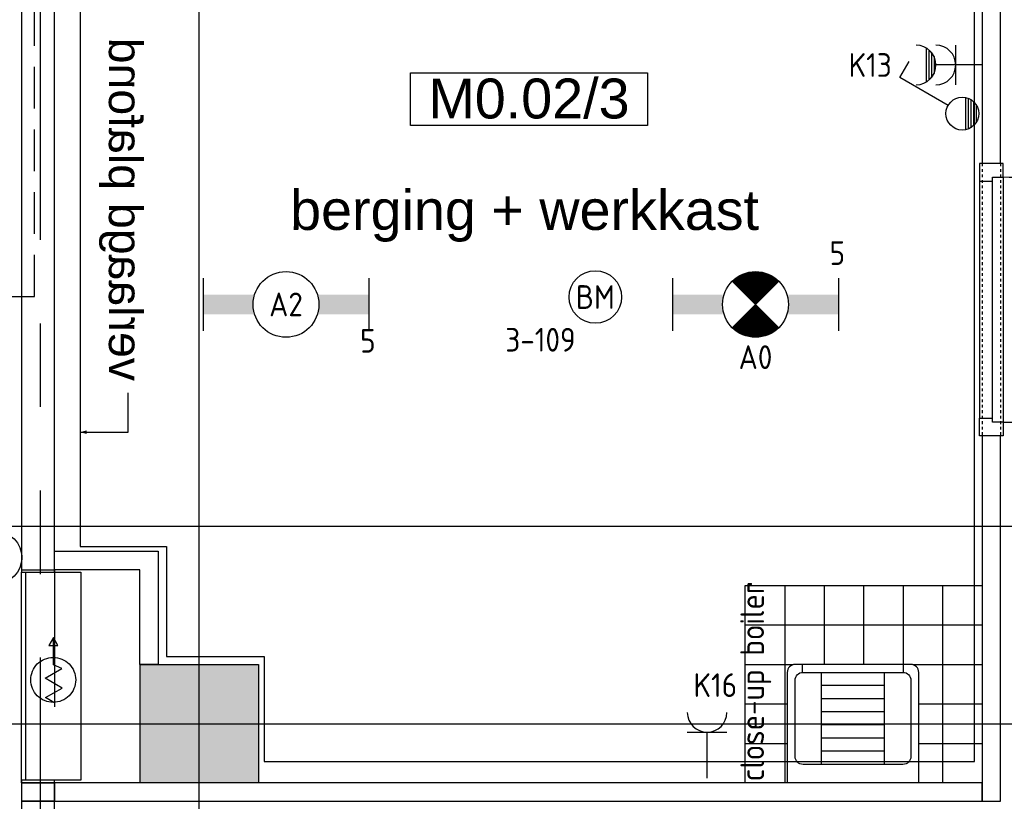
# Model space of a CAD drawing. Header units: millimetres. Extents: x -38031 to 110605, y -22066 to 88711.
# Tile 35 of 150: x 27427 to 31170, y 14005 to 16975. Entities that reach past the tile are written whole.
import ezdxf
from ezdxf.enums import TextEntityAlignment as Align

# ---------------------------------------------------------------- set-up
doc = ezdxf.new("R2010")
doc.units = ezdxf.units.MM
doc.header["$LTSCALE"] = 50
doc.set_wipeout_variables(frame=1)
for name, pattern in [('HIDDEN2', [4.7625, 3.175, -1.5875]), ('PHANTOM', [63.5, 31.75, -6.35, 6.35, -6.35, 6.35, -6.35]), ('STYLE_01', [0.41664, 0.20828, -0.20836]), ('STYLE_06', [1.04164, 0.625, -0.20828, 0.06943, -0.13893])]:
    doc.linetypes.add(name, pattern=pattern)
for name, color, linetype in [('AB$1A---_ATTRIB035', 8, 'Continuous'), ('AB$1A---_ATTRIB100', 8, 'Continuous'), ('AL$1A---_ALGEMEEN', 8, 'Continuous'), ('AM$1A---_ARCERING', 8, 'Continuous'), ('AT$1A---_TEKST100', 8, 'Continuous'), ('Bouwkundig', 8, 'Continuous'), ('EB6511--_ATTRIB', 2, 'Continuous'), ('EL6222--', 3, 'Continuous'), ('EL6311--', 3, 'Continuous'), ('EL6311--nv', 3, 'Continuous'), ('EL6511--', 3, 'Continuous'), ('Kastenscheiding', 4, 'PHANTOM'), ('LICHT_TEXT018', 1, 'Continuous'), ('stramien', 1, 'Continuous'), ('versterkte strook', 7, 'Continuous')]:
    doc.layers.add(name, color=color, linetype=linetype)
doc.styles.add('Arial', font='ARIAL.TTF')
doc.styles.add('BURO-018', font='iso.shx', dxfattribs={"height": 90})
doc.styles.add('NORATT', font='isocp.shx')
doc.styles.get("Standard").update_dxf_attribs({"font": 'iso.shx'})

# ---------------------------------------------------------------- blocks, each defined once
blk = doc.blocks.new('111304')
at = {"color": 0, "linetype": 'Continuous'}
for p, q in [((-1.5, 4.5), (1.5, 4.5)), ((0, 1), (0, 4.5))]:
    blk.add_line(p, q, dxfattribs=at)
blk.add_arc((0, 6), 1.5, 180, 0, dxfattribs=at)
at = {"color": 0, "linetype": 'Continuous', "style": 'BURO-018'}
for tag, p in [('E_GKAST', (0, 11.5)), ('E_GROEP', (0, 8.5)), ('E_SGROEP', (4.5, 8.5))]:
    blk.add_attdef(tag, text='', height=1.8, dxfattribs=at).set_placement(p, align=Align.MIDDLE)
at = {"color": 0, "linetype": 'Continuous', "style": 'BURO-018', "flags": 1}
for tag, p in [('E_VERMCODE', (13, 8.5)), ('E_MATCODE', (0, 0))]:
    blk.add_attdef(tag, text='', height=1.8, dxfattribs=at).set_placement(p, align=Align.MIDDLE)
blk = doc.blocks.new('E00123')
at = {"color": 0, "linetype": 'Continuous'}
blk.add_circle((0, 0), 2, dxfattribs=at)
at = {"color": 0, "linetype": 'Continuous', "style": 'BURO-018'}
for tag, p in [('E_TEXT1', (0, 4.5)), ('E_TEXT2', (0, 0))]:
    blk.add_attdef(tag, text='', height=1.8, dxfattribs=at).set_placement(p, align=Align.MIDDLE)
at = {"color": 0, "linetype": 'Continuous', "style": 'BURO-018', "flags": 1}
blk.add_attdef('E_MATCODE', (0, 0), '', height=1.8, dxfattribs=at)
blk = doc.blocks.new('1114A1WD')
at = {"color": 0, "linetype": 'Continuous'}
for p, q in [((1.225, 2), (-1.225, 2)), ((1.166, 1.8), (-1.166, 1.8)), ((1.068, 1.6), (-1.068, 1.6)), ((0.917, 1.4), (-0.917, 1.4)), ((0.678, 1.2), (-0.678, 1.2))]:
    blk.add_line(p, q, dxfattribs=at)
blk = doc.blocks.new('1114A1-WD3')
at = {"color": 0, "linetype": 'Continuous'}
for p, q in [((0.625, 3.333), (2.742, 7)), ((2.742, 7), (3.955, 6.3))]:
    blk.add_line(p, q, dxfattribs=at)
blk.add_circle((0, 2.25), 1.25, dxfattribs=at)
at = {"color": 0, "zscale": 50}
blk.add_blockref('1114A1WD', (0, 0), dxfattribs=at)
at = {"color": 0, "linetype": 'Continuous', "style": 'BURO-018'}
for tag, p in [('E_SLET1', (3.356, 9)), ('E_GROEP', (0, 0)), ('E_GKAST', (0, 0))]:
    blk.add_attdef(tag, text='', height=1.8, dxfattribs=at).set_placement(p, align=Align.MIDDLE)
at = {"color": 0, "linetype": 'Continuous', "style": 'BURO-018', "flags": 1}
for tag in ['E_MATCODE', 'E_SGROEP']:
    blk.add_attdef(tag, text='', height=1.8, dxfattribs=at).set_placement((0, 0), align=Align.MIDDLE)
blk = doc.blocks.new('111304AW')
at = {"color": 0, "linetype": 'Continuous'}
for p, q in [((1.299, 5.25), (-1.299, 5.25)), ((1.161, 5.05), (-1.161, 5.05)), ((0.963, 4.85), (-0.963, 4.85)), ((0.654, 4.65), (-0.654, 4.65)), ((0, 1), (0, 4.5)), ((-1.5, 3), (1.5, 3))]:
    blk.add_line(p, q, dxfattribs=at)
for centre in [(0, 6), (0, 4.5)]:
    blk.add_arc(centre, 1.5, 180, 0, dxfattribs=at)
at = {"color": 0, "linetype": 'Continuous', "style": 'BURO-018'}
for tag, p in [('E_GKAST', (0, 11.5)), ('E_GROEP', (0, 8.5)), ('E_SGROEP', (4.5, 8.5))]:
    blk.add_attdef(tag, text='', height=1.8, dxfattribs=at).set_placement(p, align=Align.MIDDLE)
at = {"color": 0, "linetype": 'Continuous', "style": 'BURO-018', "flags": 1}
for tag, p in [('E_VERMCODE', (13, 8.5)), ('E_MATCODE', (0, 0))]:
    blk.add_attdef(tag, text='', height=1.8, dxfattribs=at).set_placement(p, align=Align.MIDDLE)
blk = doc.blocks.new('E00023')
at = {"color": 0, "const_width": 1}
blk.add_lwpolyline([(-0.5, 3, 1), (0.5, 3, 1)], format="xyb", close=True, dxfattribs=at)
at = {"color": 0, "linetype": 'Continuous'}
for radius in [2, 1]:
    blk.add_circle((0, 3), radius, dxfattribs=at)
at = {"color": 0, "linetype": 'Continuous', "style": 'BURO-018'}
blk.add_attdef('E_TEXT1', text='', height=1.8, dxfattribs=at).set_placement((0, 7.5), align=Align.MIDDLE)
at = {"color": 0, "linetype": 'Continuous', "style": 'BURO-018', "flags": 1}
blk.add_attdef('E_MATCODE', (0, 0), '', height=1.8, dxfattribs=at)
blk = doc.blocks.new('Group-26')
at = {"layer": 'AL$1A---_ALGEMEEN', "color": 0}
for p, q in [((-600, 900), (-600, 0)), ((-450, 900), (-450, 0)), ((-300, 900), (-300, 0)), ((-150, 900), (-150, 0)), ((0, 750), (-750, 750)), ((0, 600), (-750, 600)), ((0, 450), (-750, 450)), ((0, 300), (-750, 300)), ((0, 150), (-750, 150))]:
    blk.add_line(p, q, dxfattribs=at)
blk.add_lwpolyline([(-750, 900), (0, 900), (0, 0), (-750, 0)], close=True, dxfattribs=at)
blk = doc.blocks.new('tegels 900z750')
at = {"layer": 'AL$1A---_ALGEMEEN', "color": 0}
blk.add_blockref('Group-26', (0, 0), dxfattribs=at)
blk = doc.blocks.new('arnhem top')
at = {"color": 0}
blk.add_wipeout([(250, -420), (250, 0), (-250, 0), (-250, -420), (-250, -420.7), (-250, -421.5), (-249.9, -422.2), (-249.9, -422.9), (-249.8, -423.7), (-249.7, -424.4), (-249.6, -425.1), (-249.4, -425.9), (-249.3, -426.6), (-249.1, -427.3), (-248.9, -428), (-248.7, -428.7), (-248.5, -429.4), (-248.2, -430.1), (-248, -430.8), (-247.7, -431.5), (-247.4, -432.2), (-247.1, -432.8), (-246.8, -433.5), (-246.5, -434.1), (-246.1, -434.8), (-245.7, -435.4), (-245.3, -436), (-244.9, -436.7), (-244.5, -437.3), (-244.1, -437.9), (-243.7, -438.5), (-243.2, -439), (-242.7, -439.6), (-242.2, -440.1), (-241.7, -440.7), (-241.2, -441.2), (-240.7, -441.7), (-240.1, -442.2), (-239.6, -442.7), (-239, -443.2), (-238.5, -443.7), (-237.9, -444.1), (-237.3, -444.5), (-236.7, -444.9), (-236, -445.3), (-235.4, -445.7), (-234.8, -446.1), (-234.1, -446.5), (-233.5, -446.8), (-232.8, -447.1), (-232.2, -447.4), (-231.5, -447.7), (-230.8, -448), (-230.1, -448.2), (-229.4, -448.5), (-228.7, -448.7), (-228, -448.9), (-227.3, -449.1), (-226.6, -449.3), (-225.9, -449.4), (-225.1, -449.6), (-224.4, -449.7), (-223.7, -449.8), (-222.9, -449.9), (-222.2, -449.9), (-221.5, -450), (-220.7, -450), (-220, -450), (220, -450), (220.7, -450), (221.5, -450), (222.2, -449.9), (222.9, -449.9), (223.7, -449.8), (224.4, -449.7), (225.1, -449.6), (225.9, -449.4), (226.6, -449.3), (227.3, -449.1), (228, -448.9), (228.7, -448.7), (229.4, -448.5), (230.1, -448.2), (230.8, -448), (231.5, -447.7), (232.2, -447.4), (232.8, -447.1), (233.5, -446.8), (234.1, -446.5), (234.8, -446.1), (235.4, -445.7), (236, -445.3), (236.7, -444.9), (237.3, -444.5), (237.9, -444.1), (238.5, -443.7), (239, -443.2), (239.6, -442.7), (240.1, -442.2), (240.7, -441.7), (241.2, -441.2), (241.7, -440.7), (242.2, -440.1), (242.7, -439.6), (243.2, -439), (243.7, -438.5), (244.1, -437.9), (244.5, -437.3), (244.9, -436.7), (245.3, -436), (245.7, -435.4), (246.1, -434.8), (246.5, -434.1), (246.8, -433.5), (247.1, -432.8), (247.4, -432.2), (247.7, -431.5), (248, -430.8), (248.2, -430.1), (248.5, -429.4), (248.7, -428.7), (248.9, -428), (249.1, -427.3), (249.3, -426.6), (249.4, -425.9), (249.6, -425.1), (249.7, -424.4), (249.8, -423.7), (249.9, -422.9), (249.9, -422.2), (250, -421.5), (250, -420.7)], dxfattribs=at).dxf.layer = 'AL$1A---_ALGEMEEN'
at = {"layer": 'AL$1A---_ALGEMEEN', "color": 0, "flags": 128}
blk.add_lwpolyline([(250, -420), (250, 0), (-250, 0), (-250, -420, 0.414214), (-220, -450), (220, -450, 0.414214)], format="xyb", close=True, dxfattribs=at)
at = {"color": 0}
blk.add_wipeout([(190, -70), (190.7, -70), (191.5, -70), (192.2, -70.1), (192.9, -70.1), (193.7, -70.2), (194.4, -70.3), (195.1, -70.4), (195.9, -70.6), (196.6, -70.7), (197.3, -70.9), (198, -71.1), (198.7, -71.3), (199.4, -71.5), (200.1, -71.8), (200.8, -72), (201.5, -72.3), (202.2, -72.6), (202.8, -72.9), (203.5, -73.2), (204.1, -73.5), (204.8, -73.9), (205.4, -74.3), (206, -74.7), (206.7, -75.1), (207.3, -75.5), (207.9, -75.9), (208.5, -76.3), (209, -76.8), (209.6, -77.3), (210.1, -77.8), (210.7, -78.3), (211.2, -78.8), (211.7, -79.3), (212.2, -79.9), (212.7, -80.4), (213.2, -81), (213.7, -81.5), (214.1, -82.1), (214.5, -82.7), (214.9, -83.3), (215.3, -84), (215.7, -84.6), (216.1, -85.2), (216.5, -85.9), (216.8, -86.5), (217.1, -87.2), (217.4, -87.8), (217.7, -88.5), (218, -89.2), (218.2, -89.9), (218.5, -90.6), (218.7, -91.3), (218.9, -92), (219.1, -92.7), (219.3, -93.4), (219.4, -94.1), (219.6, -94.9), (219.7, -95.6), (219.8, -96.3), (219.9, -97.1), (219.9, -97.8), (220, -98.5), (220, -99.3), (220, -100), (220, -390), (220, -390.7), (220, -391.5), (219.9, -392.2), (219.9, -392.9), (219.8, -393.7), (219.7, -394.4), (219.6, -395.1), (219.4, -395.9), (219.3, -396.6), (219.1, -397.3), (218.9, -398), (218.7, -398.7), (218.5, -399.4), (218.2, -400.1), (218, -400.8), (217.7, -401.5), (217.4, -402.2), (217.1, -402.8), (216.8, -403.5), (216.5, -404.1), (216.1, -404.8), (215.7, -405.4), (215.3, -406), (214.9, -406.7), (214.5, -407.3), (214.1, -407.9), (213.7, -408.5), (213.2, -409), (212.7, -409.6), (212.2, -410.1), (211.7, -410.7), (211.2, -411.2), (210.7, -411.7), (210.1, -412.2), (209.6, -412.7), (209, -413.2), (208.5, -413.7), (207.9, -414.1), (207.3, -414.5), (206.7, -414.9), (206, -415.3), (205.4, -415.7), (204.8, -416.1), (204.1, -416.5), (203.5, -416.8), (202.8, -417.1), (202.2, -417.4), (201.5, -417.7), (200.8, -418), (200.1, -418.2), (199.4, -418.5), (198.7, -418.7), (198, -418.9), (197.3, -419.1), (196.6, -419.3), (195.9, -419.4), (195.1, -419.6), (194.4, -419.7), (193.7, -419.8), (192.9, -419.9), (192.2, -419.9), (191.5, -420), (190.7, -420), (190, -420), (-190, -420), (-190.7, -420), (-191.5, -420), (-192.2, -419.9), (-192.9, -419.9), (-193.7, -419.8), (-194.4, -419.7), (-195.1, -419.6), (-195.9, -419.4), (-196.6, -419.3), (-197.3, -419.1), (-198, -418.9), (-198.7, -418.7), (-199.4, -418.5), (-200.1, -418.2), (-200.8, -418), (-201.5, -417.7), (-202.2, -417.4), (-202.8, -417.1), (-203.5, -416.8), (-204.1, -416.5), (-204.8, -416.1), (-205.4, -415.7), (-206, -415.3), (-206.7, -414.9), (-207.3, -414.5), (-207.9, -414.1), (-208.5, -413.7), (-209, -413.2), (-209.6, -412.7), (-210.1, -412.2), (-210.7, -411.7), (-211.2, -411.2), (-211.7, -410.7), (-212.2, -410.1), (-212.7, -409.6), (-213.2, -409), (-213.7, -408.5), (-214.1, -407.9), (-214.5, -407.3), (-214.9, -406.7), (-215.3, -406), (-215.7, -405.4), (-216.1, -404.8), (-216.5, -404.1), (-216.8, -403.5), (-217.1, -402.8), (-217.4, -402.2), (-217.7, -401.5), (-218, -400.8), (-218.2, -400.1), (-218.5, -399.4), (-218.7, -398.7), (-218.9, -398), (-219.1, -397.3), (-219.3, -396.6), (-219.4, -395.9), (-219.6, -395.1), (-219.7, -394.4), (-219.8, -393.7), (-219.9, -392.9), (-219.9, -392.2), (-220, -391.5), (-220, -390.7), (-220, -390), (-220, -100), (-220, -99.3), (-220, -98.5), (-219.9, -97.8), (-219.9, -97.1), (-219.8, -96.3), (-219.7, -95.6), (-219.6, -94.9), (-219.4, -94.1), (-219.3, -93.4), (-219.1, -92.7), (-218.9, -92), (-218.7, -91.3), (-218.5, -90.6), (-218.2, -89.9), (-218, -89.2), (-217.7, -88.5), (-217.4, -87.8), (-217.1, -87.2), (-216.8, -86.5), (-216.5, -85.9), (-216.1, -85.2), (-215.7, -84.6), (-215.3, -84), (-214.9, -83.3), (-214.5, -82.7), (-214.1, -82.1), (-213.7, -81.5), (-213.2, -81), (-212.7, -80.4), (-212.2, -79.9), (-211.7, -79.3), (-211.2, -78.8), (-210.7, -78.3), (-210.1, -77.8), (-209.6, -77.3), (-209, -76.8), (-208.5, -76.3), (-207.9, -75.9), (-207.3, -75.5), (-206.7, -75.1), (-206, -74.7), (-205.4, -74.3), (-204.8, -73.9), (-204.1, -73.5), (-203.5, -73.2), (-202.8, -72.9), (-202.2, -72.6), (-201.5, -72.3), (-200.8, -72), (-200.1, -71.8), (-199.4, -71.5), (-198.7, -71.3), (-198, -71.1), (-197.3, -70.9), (-196.6, -70.7), (-195.9, -70.6), (-195.1, -70.4), (-194.4, -70.3), (-193.7, -70.2), (-192.9, -70.1), (-192.2, -70.1), (-191.5, -70), (-190.7, -70), (-190, -70)], dxfattribs=at).dxf.layer = 'AL$1A---_ALGEMEEN'
at = {"layer": 'AL$1A---_ALGEMEEN', "color": 0}
for p, q in [((-120, -70), (-120, -420)), ((120, -70), (120, -420)), ((-120, -120), (120, -120)), ((-120, -170), (120, -170)), ((-120, -220), (120, -220)), ((-120, -270), (120, -270)), ((-120, -320), (120, -320)), ((-120, -370), (120, -370)), ((-192, -420), (-192, -450)), ((192, -420), (192, -450))]:
    blk.add_line(p, q, dxfattribs=at)
at = {"layer": 'AL$1A---_ALGEMEEN', "color": 0, "flags": 128}
blk.add_lwpolyline([(-220, -100, -0.414214), (-190, -70), (190, -70, -0.414214), (220, -100), (220, -390, -0.414214), (190, -420), (-190, -420, -0.414214), (-220, -390)], format="xyb", close=True, dxfattribs=at)
blk = doc.blocks.new('tekst 12 pts')
at = {"layer": 'AL$1A---_ALGEMEEN', "color": 0, "style": 'Arial'}
blk.add_attdef('naam_ruimte', text='', height=151.5, dxfattribs=at).set_placement((0, -41.1), align=Align.TOP_CENTER)
at = {"layer": 'AL$1A---_ALGEMEEN', "color": 0, "flags": 1}
for tag, p in [('oppervlakte', (-264.6, -1003)), ('stramiennummer', (-264.6, -1275.7))]:
    blk.add_attdef(tag, p, '', height=151.5, dxfattribs=at)
blk = doc.blocks.new('32x_hout-mk 968a-p')
at = {"color": 0}
for points in [[(-20.7, -67), (-20.7, 0), (-110.7, 0), (-110.7, -67)], [(-110.7, -967), (-20.7, -967), (-20.7, -1034), (-110.7, -1034)]]:
    blk.add_wipeout(points, dxfattribs=at).dxf.layer = 'AL$1A---_ALGEMEEN'
at = {"layer": 'AL$1A---_ALGEMEEN', "color": 0}
blk.add_line((-110.7, -67), (-110.7, -967), dxfattribs=at)
for points in [[(-20.7, -67), (-20.7, 0), (-110.7, 0), (-110.7, -67)], [(909, -959.2), (908.2, -936.4), (906.8, -913.6), (904.8, -890.8), (902.3, -868.2), (899.2, -845.5), (895.6, -823), (891.4, -800.6), (886.7, -778.2), (881.4, -756), (875.6, -734), (869.2, -712), (862.4, -690.3), (854.9, -668.7), (847, -647.3), (838.5, -626.1), (829.5, -605.1), (820, -584.4), (810, -563.9), (799.5, -543.6), (788.5, -523.6), (777, -503.9), (765, -484.5), (752.6, -465.3), (739.6, -446.5), (726.3, -428), (712.5, -409.8), (698.2, -392), (683.5, -374.5), (668.4, -357.5), (652.8, -340.7), (636.9, -324.4), (620.6, -308.5), (603.8, -292.9), (586.7, -277.8), (569.3, -263.1), (551.5, -248.8), (533.3, -235), (514.8, -221.6), (496, -208.7), (476.8, -196.3), (457.4, -184.3), (437.7, -172.8), (417.7, -161.8), (397.4, -151.3), (376.9, -141.3), (356.2, -131.8), (335.2, -122.8), (314, -114.3), (292.6, -106.4), (271, -98.9), (249.3, -92), (227.3, -85.7), (205.3, -79.9), (183.1, -74.6), (160.7, -69.9), (138.3, -65.7), (115.8, -62.1), (93.1, -59), (70.4, -56.5), (47.7, -54.5), (24.9, -53.1), (2.1, -52.3), (-20.7, -52), (-20.7, -982), (909.3, -982)], [(-110.7, -967), (-20.7, -967), (-20.7, -1034), (-110.7, -1034)]]:
    blk.add_lwpolyline(points, close=True, dxfattribs=at)
at = {"color": 0}
blk.add_wipeout([(-60.7, -52), (-20.7, -52), (-20.7, -982), (-60.7, -982)], dxfattribs=at).dxf.layer = 'AL$1A---_ALGEMEEN'
at = {"layer": 'AL$1A---_ALGEMEEN', "color": 0}
blk.add_lwpolyline([(-60.7, -52), (-20.7, -52), (-20.7, -982), (-60.7, -982)], close=True, dxfattribs=at)
blk = doc.blocks.new('serviceblok model B')
at = {"layer": 'AL$1A---_ALGEMEEN', "color": 0}
ref = blk.add_blockref('tekst 12 pts', (1911.4, 1843.5), dxfattribs=dict(at, xscale=-1))
ref.add_attrib('naam_ruimte', 'berging + werkkast', dxfattribs={"layer": 'AB$1A---_ATTRIB100', "height": 151.525, "style": 'Arial'}).set_placement((1911.4, 1802.4), align=Align.TOP_CENTER)
at = {"layer": 'AL$1A---_ALGEMEEN', "color": 0, "rotation": 90}
blk.add_blockref('tegels 900z750', (3650, 300), dxfattribs=at)
at = {"color": 0}
for points in [[(3720, 1903), (3720, 4301), (3650, 4301), (3650, 1903)], [(125, 3250), (0, 3250), (0, -520), (125, -520), (125, -450), (125, -310)]]:
    blk.add_wipeout(points, dxfattribs=at).dxf.layer = 'AL$1A---_ALGEMEEN'
at = {"layer": 'AL$1A---_ALGEMEEN', "color": 0}
for points in [[(3720, 1903), (3720, 4301), (3650, 4301), (3650, 1903)], [(125, 3250), (0, 3250), (0, -520), (125, -520), (125, -450), (125, -310)]]:
    blk.add_lwpolyline(points, close=True, dxfattribs=at)
at = {"layer": 'AL$1A---_ALGEMEEN', "color": 0, "rotation": 180}
blk.add_blockref('arnhem top', (3159.6, -450), dxfattribs=at)
at = {"color": 0}
blk.add_wipeout([(3720, -520), (3720, 869), (3650, 869), (3650, -520)], dxfattribs=at).dxf.layer = 'AL$1A---_ALGEMEEN'
at = {"layer": 'AL$1A---_ALGEMEEN', "color": 0}
blk.add_lwpolyline([(3720, -520), (3720, 869), (3650, 869), (3650, -520)], close=True, dxfattribs=at)
blk.add_blockref('32x_hout-mk 968a-p', (3750.7, 1903), dxfattribs=at)
at = {"color": 0}
blk.add_wipeout([(125, -450), (125, -520), (3650, -520), (3650, -450)], dxfattribs=at).dxf.layer = 'AL$1A---_ALGEMEEN'
at = {"layer": 'AL$1A---_ALGEMEEN', "color": 0, "linetype": 'STYLE_01'}
for p, q in [((3650, 1903), (3650, 869)), ((3720, 1903), (3720, 869))]:
    blk.add_line(p, q, dxfattribs=at)
at = {"layer": 'AL$1A---_ALGEMEEN', "color": 0}
blk.add_lwpolyline([(125, -450), (125, -520), (3650, -520), (3650, -450)], close=True, dxfattribs=at)
blk = doc.blocks.new('65-brandslaghaspel')
at = {"layer": 'AL$1A---_ALGEMEEN', "color": 0}
for p, q in [((173.6, -0.9), (143.8, 16.2)), ((143.8, 16.2), (143.8, -17.6)), ((143.8, -17.6), (173.4, -0.5))]:
    blk.add_line(p, q, dxfattribs=at)
at = {"color": 0}
blk.add_wipeout([(12.6, -85.4), (4.2, -85), (-4.1, -83.8), (-12.2, -81.8), (-20.1, -78.9), (-27.7, -75.4), (-34.9, -71), (-41.6, -66), (-47.8, -60.4), (-53.5, -54.2), (-58.5, -47.5), (-62.8, -40.3), (-66.3, -32.7), (-69.2, -24.8), (-71.2, -16.7), (-72.4, -8.4), (-72.9, 0), (-72.4, 8.4), (-71.2, 16.7), (-69.2, 24.8), (-66.3, 32.7), (-62.8, 40.3), (-58.5, 47.5), (-53.5, 54.2), (-47.8, 60.4), (-41.6, 66), (-34.9, 71), (-27.7, 75.4), (-20.1, 78.9), (-12.2, 81.8), (-4.1, 83.8), (4.2, 85), (12.6, 85.4), (21, 85), (29.3, 83.8), (37.4, 81.8), (45.3, 78.9), (52.9, 75.4), (60.1, 71), (66.8, 66), (73, 60.4), (78.6, 54.2), (83.6, 47.5), (87.9, 40.3), (91.5, 32.7), (94.4, 24.8), (96.4, 16.7), (97.6, 8.4), (98, 0), (97.6, -8.4), (96.4, -16.7), (94.4, -24.8), (91.5, -32.7), (87.9, -40.3), (83.6, -47.5), (78.6, -54.2), (73, -60.4), (66.8, -66), (60.1, -71), (52.9, -75.4), (45.3, -78.9), (37.4, -81.8), (29.3, -83.8), (21, -85)], dxfattribs=at).dxf.layer = 'AL$1A---_ALGEMEEN'
at = {"layer": 'AL$1A---_ALGEMEEN', "color": 0}
for p, q in [((-72.8, -2), (-54.7, 29.3)), ((-54.7, 29.3), (-18.3, -33.9)), ((-18.3, -33.9), (19.2, 31.1)), ((19.2, 31.1), (55.9, -32.4)), ((55.9, -32.4), (70.2, -0.9)), ((70.2, -0.9), (173.6, -0.9))]:
    blk.add_line(p, q, dxfattribs=at)
at = {"layer": 'AL$1A---_ALGEMEEN', "color": 0, "flags": 128}
blk.add_lwpolyline([(-72.9, 0, -0.414214), (12.6, 85.4, -0.414214), (98, 0, -0.414214), (12.6, -85.4, -0.414214)], format="xyb", close=True, dxfattribs=at)
blk = doc.blocks.new('65-brslhlkast i')
at = {"color": 0}
blk.add_wipeout([(27.5, 0), (817.5, 0), (817.5, -225), (27.5, -225)], dxfattribs=at).dxf.layer = 'AL$1A---_ALGEMEEN'
at = {"layer": 'AL$1A---_ALGEMEEN', "color": 0}
blk.add_lwpolyline([(27.5, 0), (817.5, 0), (817.5, -225), (27.5, -225)], close=True, dxfattribs=at)
blk.add_blockref('65-brandslaghaspel', (396.3, -119.9), dxfattribs=at)
at = {"color": 0}
blk.add_wipeout([(27.5, 0), (817.5, 0), (817.5, -15), (27.5, -15)], dxfattribs=at).dxf.layer = 'AL$1A---_ALGEMEEN'
at = {"layer": 'AL$1A---_ALGEMEEN', "color": 0}
blk.add_lwpolyline([(27.5, 0), (817.5, 0), (817.5, -15), (27.5, -15)], close=True, dxfattribs=at)
blk = doc.blocks.new('Group-29')
at = {"layer": 'AL$1A---_ALGEMEEN', "color": 0, "rotation": 90}
blk.add_blockref('65-brslhlkast i', (-28926, -14517.5), dxfattribs=at)
at = {"layer": 'AL$1A---_ALGEMEEN', "color": 0}
for p, q in [((-28926, -13690), (-28801, -13690)), ((-28926, -14500), (-28801, -14500))]:
    blk.add_line(p, q, dxfattribs=at)
blk = doc.blocks.new('ruimtenummer')
at = {"layer": 'AL$1A---_ALGEMEEN', "color": 0, "flags": 1}
for tag, p in [('peil', (-450, -397.1)), ('onderdeel', (-450, -669.8))]:
    blk.add_attdef(tag, p, '', height=151.5, dxfattribs=at)
at = {"color": 0}
blk.add_wipeout([(-450, 100), (450, 100), (450, -100), (-450, -100)], dxfattribs=at).dxf.layer = 'AL$1A---_ALGEMEEN'
at = {"layer": 'AL$1A---_ALGEMEEN', "color": 0}
blk.add_lwpolyline([(-450, 100), (450, 100), (450, -100), (-450, -100)], close=True, dxfattribs=at)
at = {"layer": 'AL$1A---_ALGEMEEN', "color": 0, "style": 'Arial'}
blk.add_attdef('ruimtenummer', text='', height=151.5, dxfattribs=at).set_placement((0, 78), align=Align.TOP_CENTER)
blk = doc.blocks.new('kolom 450')
at = {"layer": 'AM$1A---_ARCERING', "linetype": 'Continuous', "lineweight": 0}
blk.add_hatch(color=256, dxfattribs=at).paths.add_polyline_path([(-225, 225), (225, 225), (225, -225), (-225, -225)])
at = {"layer": 'AL$1A---_ALGEMEEN', "color": 0}
blk.add_lwpolyline([(-225, 225), (225, 225), (225, -225), (-225, -225)], close=True, dxfattribs=at)
blk = doc.blocks.new('txt 1_100 verlaagd plafond')
at = {"layer": 'AL$1A---_ALGEMEEN', "color": 0}
for p, q in [((-1830, 0), (-1830, 182.6)), ((-1830, 182.6), (-1680, 182.6))]:
    blk.add_line(p, q, dxfattribs=at)
blk.add_solid([(-1830, 0), (-1836.7, 25), (-1823.3, 25)], dxfattribs=at)
at = {"layer": 'AT$1A---_TEKST100', "insert": (-983.5, 235.8), "char_height": 126.27, "attachment_point": 2, "line_spacing_factor": 0.967741, "style": 'Arial'}
blk.add_mtext('{\\C256;\\lverlaagd plafond}', dxfattribs=at)
blk = doc.blocks.new('200254 W 210e 19-03-2008')
at = {"layer": 'AL$1A---_ALGEMEEN', "xscale": 0.02, "yscale": 0.02, "zscale": 0.02}
blk.add_blockref('serviceblok model B', (19583.449, 3306.445), dxfattribs=at)
at = {"layer": 'AL$1A---_ALGEMEEN'}
blk.add_lwpolyline([(19583.449, 3296.045), (19583.449, 3272.045), (19585.949, 3272.045), (19585.949, 3296.045)], close=True, dxfattribs=at)
at = {"layer": 'stramien', "linetype": 'STYLE_06', "ltscale": 50}
blk.add_line((19596.949, 2737.405), (19596.949, 4236.296), dxfattribs=at)
at = {"layer": 'AL$1A---_ALGEMEEN', "xscale": -0.02, "yscale": 0.02, "zscale": 0.02, "rotation": 270}
blk.add_blockref('txt 1_100 verlaagd plafond', (19587.889, 3360.696), dxfattribs=at)
at = {"layer": 'AL$1A---_ALGEMEEN'}
ref = blk.add_blockref('ruimtenummer', (19622.012, 3349.405), dxfattribs=dict(at, xscale=0.02, yscale=0.02, zscale=0.02))
ref.add_attrib('ruimtenummer', 'M0.02/3', dxfattribs={"layer": 'AB$1A---_ATTRIB035', "height": 3.0305, "style": 'Arial'}).set_placement((19622.012, 3350.965), align=Align.TOP_CENTER)
at = {"layer": 'AL$1A---_ALGEMEEN', "xscale": 0.02, "yscale": 0.02, "zscale": 0.02}
for name, p in [('Group-29', (20161.969, 3587.445)), ('kolom 450', (19596.949, 3301.945))]:
    blk.add_blockref(name, p, dxfattribs=at)
at = {"layer": 'stramien', "linetype": 'STYLE_06', "ltscale": 50}
blk.add_line((18943.33, 3301.945), (21069.216, 3301.945), dxfattribs=at)
blk.add_wipeout([(19585.949, 3315.045), (19593.829, 3315.045), (19593.829, 3306.445), (19592.429, 3306.445), (19592.429, 3313.645), (19585.949, 3313.645)]).dxf.layer = 'AL$1A---_ALGEMEEN'
at = {"layer": 'AL$1A---_ALGEMEEN'}
for points in [[(19587.889, 3371.06), (19587.889, 3315.396), (19594.449, 3315.396), (19594.449, 3307.06), (19601.889, 3307.06), (19601.889, 3299.06), (19655.889, 3299.06), (19655.889, 3371.06)], [(19585.949, 3315.045), (19593.829, 3315.045), (19593.829, 3306.445), (19592.429, 3306.445), (19592.429, 3313.645), (19585.949, 3313.645)]]:
    blk.add_lwpolyline(points, close=True, dxfattribs=at)
at = {"layer": 'AL$1A---_ALGEMEEN', "linetype": 'STYLE_01'}
blk.add_lwpolyline([(19583.449, 3313.645), (19585.949, 3313.645), (19585.949, 3297.445), (19583.449, 3297.445)], close=True, dxfattribs=at)
blk = doc.blocks.new('1115B6630')
at = {"color": 0}
for p, q in [((-6.3, 2), (-6.3, -2)), ((6.3, 2), (6.3, -2))]:
    blk.add_line(p, q, dxfattribs=at)
at = {"color": 0, "linetype": 'Continuous'}
blk.add_circle((0, 0), 2.5, dxfattribs=at)
at = {"color": 0}
for points in [[(-2.5, 0.75), (-6.3, 0.75), (-2.5, -0.75), (-6.3, -0.75)], [(2.5, 0.75), (6.3, 0.75), (2.5, -0.75), (6.3, -0.75)]]:
    blk.add_solid(points, dxfattribs=at)
at = {"color": 0, "linetype": 'Continuous', "style": 'BURO-018'}
for tag, p in [('E_GKAST', (0, 8)), ('E_GROEP', (0, 5)), ('E_SGROEP', (4.5, 5)), ('E_ARMCODE', (0, 0)), ('E_SLET', (4.5, -3))]:
    blk.add_attdef(tag, text='', height=1.8, dxfattribs=at).set_placement(p, align=Align.MIDDLE)
blk = doc.blocks.new('E00018')
at = {"color": 0, "linetype": 'Continuous'}
for p, q in [((-1.768, -1.768), (1.768, 1.768)), ((1.768, -1.768), (-1.768, 1.768))]:
    blk.add_line(p, q, dxfattribs=at)
at = {"color": 0, "linetype": 'Continuous', "const_width": 2.5}
for points in [[(-0.884, 0.884, -0.198912), (0, 1.25, -0.198912), (0.884, 0.884, -1)], [(-0.884, -0.884, 0.198912), (0, -1.25, 0.198912), (0.884, -0.884, 1)]]:
    blk.add_lwpolyline(points, format="xyb", dxfattribs=at)
blk = doc.blocks.new('1115B6630-NO1')
at = {"color": 0}
for p, q in [((-6.3, 2), (-6.3, -2)), ((6.3, 2), (6.3, -2))]:
    blk.add_line(p, q, dxfattribs=at)
at = {"color": 0, "linetype": 'Continuous'}
blk.add_circle((0, 0), 2.5, dxfattribs=at)
at = {"color": 0}
for points in [[(-2.5, 0.75), (-6.3, 0.75), (-2.5, -0.75), (-6.3, -0.75)], [(2.5, 0.75), (6.3, 0.75), (2.5, -0.75), (6.3, -0.75)]]:
    blk.add_solid(points, dxfattribs=at)
at = {"color": 0, "zscale": 50}
blk.add_blockref('E00018', (0, 0), dxfattribs=at)
at = {"color": 0, "linetype": 'Continuous', "style": 'BURO-018'}
for tag, p in [('E_GKAST', (0, 8)), ('E_GROEP', (0, 5)), ('E_SGROEP', (4.5, 5)), ('E_ARMCODE', (0, 0)), ('E_SLET', (4.5, -3))]:
    blk.add_attdef(tag, text='', height=1.8, dxfattribs=at).set_placement(p, align=Align.MIDDLE)

msp = doc.modelspace()

# ---------------------------------------------------------------- block references
at = {"layer": 'Bouwkundig', "xscale": 50, "yscale": 50, "zscale": 50}
msp.add_blockref('200254 W 210e 19-03-2008', (-951737.5, -150797.3), dxfattribs=at)

# ---------------------------------------------------------------- next in the draw order: linework, layer by layer
at = {"layer": 'Kastenscheiding'}
msp.add_line((27506.5, 263.4), (27506.5, 23182.9), dxfattribs=at)
at = {"layer": 'LICHT_TEXT018', "linetype": 'HIDDEN2'}
msp.add_lwpolyline([(24233.4, 15922.8), (27483.4, 15922.8), (27483.4, 19005.9), (24233.4, 19005.9)], close=True, dxfattribs=at)
at = {"layer": 'versterkte strook'}
msp.add_line((9526.6, 15050), (104346.1, 15050), dxfattribs=at)

# ---------------------------------------------------------------- next in the draw order: block references
at = {"layer": 'EL6222--'}
ref = msp.add_blockref('111304AW', (31135, 16802.5), dxfattribs=dict(at, xscale=50, yscale=50, zscale=50, rotation=90))
ref.add_attrib('E_GROEP', 'K13', dxfattribs={"layer": '0', "color": 1, "linetype": 'Continuous', "height": 90, "style": 'BURO-018'}).set_placement((30660, 16802.5), align=Align.MIDDLE)
ref = msp.add_blockref('111304', (30039.9, 14042.8), dxfattribs=dict(at, xscale=50, yscale=50, zscale=50))
ref.add_attrib('E_GROEP', 'K16', dxfattribs={"layer": '0', "color": 1, "linetype": 'Continuous', "height": 90, "style": 'BURO-018'}).set_placement((29988.3, 14446.4), align=Align.MIDDLE_LEFT)
ref.add_attrib('E_VERMCODE', 'close-up boiler', dxfattribs={"layer": '0', "color": 1, "linetype": 'Continuous', "height": 90, "rotation": 90, "style": 'BURO-018'}).set_placement((30225, 14460.8), align=Align.MIDDLE)
at = {"layer": 'EL6311--', "xscale": 50, "yscale": 50, "zscale": 50, "rotation": 90}
msp.add_blockref('1114A1-WD3', (31122.5, 16617.7), dxfattribs=at)
at = {"layer": 'EL6311--'}
ref = msp.add_blockref('1115B6630', (28439.7, 15892.8), dxfattribs=dict(at, xscale=50, yscale=50, zscale=50))
ref.add_attrib('E_ARMCODE', 'A2', dxfattribs={"layer": '0', "color": 1, "linetype": 'Continuous', "height": 90, "style": 'BURO-018'}).set_placement((28439.7, 15892.8), align=Align.MIDDLE)
ref.add_attrib('E_GROEP', '5', dxfattribs={"layer": '0', "color": 1, "linetype": 'Continuous', "height": 90, "style": 'BURO-018'}).set_placement((28750.7, 15754.7), align=Align.MIDDLE)
at = {"layer": 'EL6311--nv', "color": 0}
ref = msp.add_blockref('1115B6630-NO1', (30224.1, 15892.8), dxfattribs=dict(at, xscale=50, yscale=50, zscale=50))
ref.add_attrib('E_ARMCODE', 'A0', dxfattribs={"layer": '0', "color": 1, "linetype": 'Continuous', "height": 90, "style": 'BURO-018'}).set_placement((30224.1, 15692.4), align=Align.MIDDLE)
ref.add_attrib('E_GROEP', '5', dxfattribs={"layer": '0', "color": 1, "linetype": 'Continuous', "height": 90, "style": 'BURO-018'}).set_placement((30535.1, 16087.8), align=Align.MIDDLE)
at = {"layer": 'EL6511--'}
ref = msp.add_blockref('E00123', (29615.2, 15921), dxfattribs=dict(at, xscale=50, yscale=50, zscale=50))
ref.add_attrib('E_TEXT2', 'BM', dxfattribs={"layer": 'EB6511--_ATTRIB', "color": 1, "linetype": 'Continuous', "height": 90, "style": 'NORATT'}).set_placement((29615.2, 15921), align=Align.MIDDLE)
ref.add_attrib('E_TEXT1', '3-109', dxfattribs={"layer": 'EB6511--_ATTRIB', "color": 1, "linetype": 'Continuous', "height": 90, "style": 'NORATT'}).set_placement((29406.9, 15758.7), align=Align.MIDDLE)
ref = msp.add_blockref('E00023', (27485.7, 14931), dxfattribs=dict(at, xscale=50, yscale=50, zscale=50, rotation=90))
ref.add_attrib('E_TEXT1', '3-105', dxfattribs={"layer": 'EB6511--_ATTRIB', "color": 1, "linetype": 'Continuous', "height": 90, "style": 'NORATT'}).set_placement((27142.8, 15109.4), align=Align.MIDDLE)

doc.saveas('drawing.dxf')
